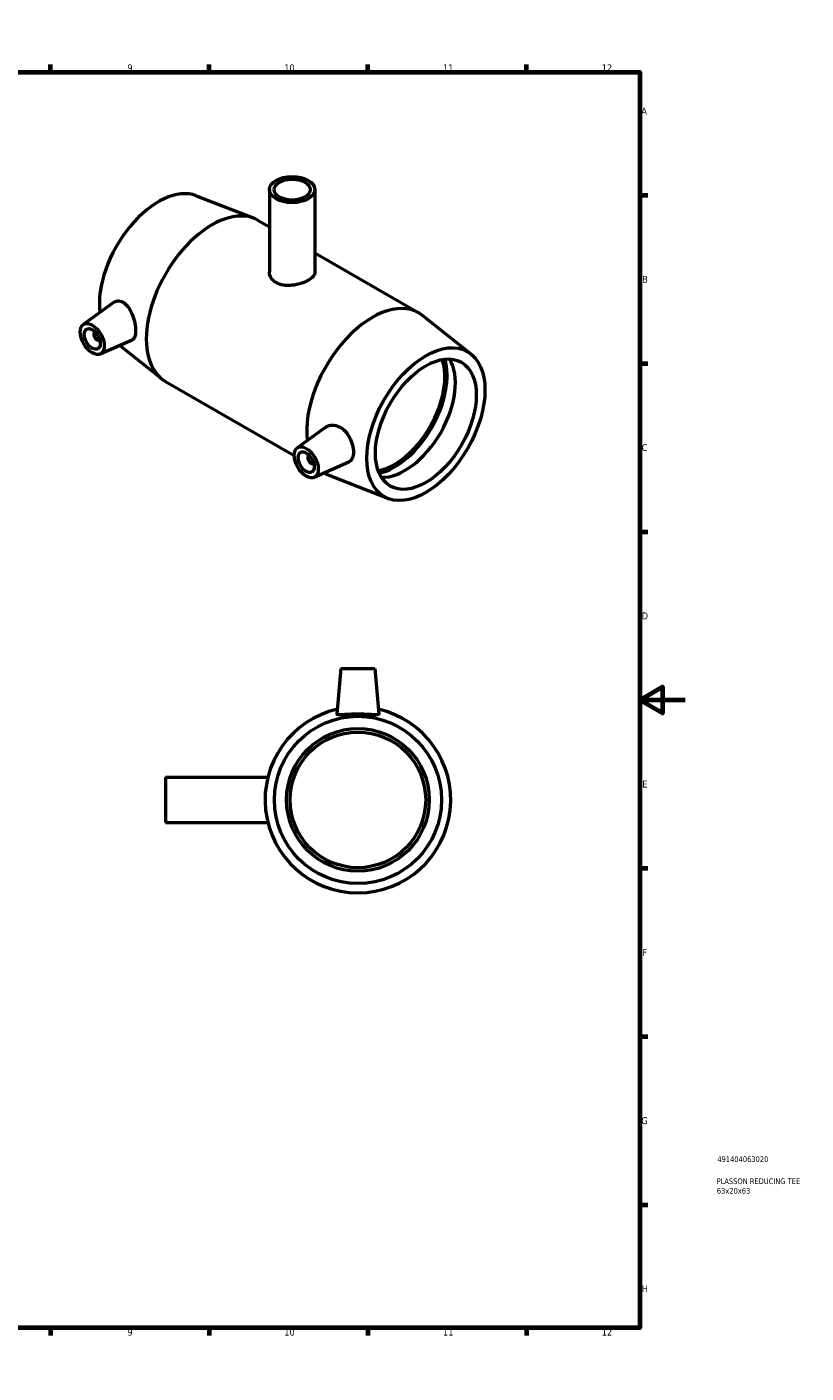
# Model space of a CAD drawing. Header units: millimetres. Extents: x 0 to 894, y -28 to 755.
# Tile 3 of 3: x 550 to 894, y 0 to 594. Entities that reach past the tile are written whole.
import ezdxf

# ---------------------------------------------------------------- set-up
doc = ezdxf.new("R2010")
doc.units = ezdxf.units.MM
for name, color, linetype, lineweight in [('Border (ANSI)', 7, 'Continuous', 70), ('Title (ISO)', 7, 'Continuous', 50), ('Visible (ANSI)', 7, 'Continuous', 50)]:
    doc.layers.add(name, color=color, linetype=linetype, lineweight=lineweight)
doc.styles.add('Note Text (ANSI)', font='tahoma.ttf')
doc.styles.add('Note Text (ISO)', font='tahoma.ttf')

# ---------------------------------------------------------------- blocks, each defined once
blk = doc.blocks.new('Borders Default Border')
at = {"layer": 'Border (ANSI)'}
for p, q in [((70.08, 574), (70.08, 577.45)), ((140.17, 574), (140.17, 577.45)), ((210.25, 574), (210.25, 577.45)), ((280.33, 574), (280.33, 577.45)), ((350.42, 574), (350.42, 577.45)), ((490.58, 574), (490.58, 577.45)), ((560.67, 574), (560.67, 577.45)), ((630.75, 574), (630.75, 577.45)), ((700.83, 574), (700.83, 577.45)), ((770.92, 574), (770.92, 577.45)), ((20, 519.75), (16.55, 519.75)), ((821, 519.75), (824.45, 519.75)), ((20, 445.5), (16.55, 445.5)), ((821, 445.5), (824.45, 445.5)), ((20, 371.25), (16.55, 371.25)), ((821, 371.25), (824.45, 371.25)), ((20, 222.75), (16.55, 222.75)), ((821, 222.75), (824.45, 222.75)), ((20, 148.5), (16.55, 148.5)), ((821, 148.5), (824.45, 148.5)), ((20, 74.25), (16.55, 74.25)), ((821, 74.25), (824.45, 74.25)), ((70.08, 20), (70.08, 16.55)), ((140.17, 20), (140.17, 16.55)), ((210.25, 20), (210.25, 16.55)), ((280.33, 20), (280.33, 16.55)), ((350.42, 20), (350.42, 16.55)), ((490.58, 20), (490.58, 16.55)), ((560.67, 20), (560.67, 16.55)), ((630.75, 20), (630.75, 16.55)), ((700.83, 20), (700.83, 16.55)), ((770.92, 20), (770.92, 16.55))]:
    blk.add_line(p, q, dxfattribs=at)
at = {"layer": 'Border (ANSI)', "flags": 128}
for points in [[(420.5, 594), (420.5, 574), (414.73, 584), (426.27, 584), (420.5, 574)], [(20, 20), (20, 574), (821, 574), (821, 20), (20, 20)], [(0, 297), (20, 297), (10, 302.77), (10, 291.23), (20, 297)], [(841, 297), (821, 297), (831, 302.77), (831, 291.23), (821, 297)], [(420.5, 0), (420.5, 20), (414.73, 10), (426.27, 10), (420.5, 20)]]:
    blk.add_lwpolyline(points, dxfattribs=at)
at = {"layer": 'Border (ANSI)', "color": 230, "true_color": 0xff0080, "attachment_point": 7, "style": 'Note Text (ANSI)'}
for s, insert, char_height in [('1', (34.35, 574.4), 3.05), ('2', (104.2, 574.4), 3.05), ('3', (174.26, 574.34), 3.05), ('4', (244.23, 574.4), 3.05), ('5', (314.48, 574.34), 3.05), ('6', (384.49, 574.34), 3.05), ('7', (454.6, 574.4), 3.05), ('8', (524.63, 574.33), 3.05), ('9', (594.7, 574.34), 3.05), ('10', (663.96, 574.34), 3.048), ('11', (734.04, 574.4), 3.048), ('12', (804.13, 574.4), 3.048), ('A', (16.78, 555.35), 3.05), ('A', (821.63, 555.35), 3.05), ('B', (17.15, 481.1), 3.05), ('B', (821.99, 481.1), 3.05), ('C', (16.95, 406.8), 3.05), ('C', (821.8, 406.8), 3.05), ('D', (16.96, 332.6), 3.05), ('D', (821.81, 332.6), 3.05), ('E', (17.21, 258.35), 3.05), ('E', (822.05, 258.35), 3.05), ('F', (17.29, 184.1), 3.05), ('F', (822.14, 184.1), 3.05), ('G', (16.81, 109.79), 3.05), ('G', (821.66, 109.79), 3.05), ('H', (16.97, 35.6), 3.05), ('H', (821.81, 35.6), 3.05), ('1', (34.35, 16.55), 3.05), ('2', (104.2, 16.55), 3.05), ('3', (174.26, 16.49), 3.05), ('4', (244.23, 16.55), 3.05), ('5', (314.48, 16.49), 3.05), ('6', (384.49, 16.49), 3.05), ('7', (454.6, 16.55), 3.05), ('8', (524.63, 16.48), 3.05), ('9', (594.7, 16.49), 3.05), ('10', (663.96, 16.49), 3.048), ('11', (734.04, 16.55), 3.048), ('12', (804.13, 16.55), 3.048)]:
    blk.add_mtext(s, dxfattribs=dict(at, insert=insert, char_height=char_height))
blk = doc.blocks.new('Title Blocks ISO')
at = {"layer": 'Title (ISO)', "color": 232, "true_color": 0xca0064, "style": 'Note Text (ISO)'}
for tag, p in [('PART_NUMBER_001', (34.16, 73.13)), ('DESCRIPTION_001', (33.84, 63.4)), ('DESCRIPTION_002', (33.95, 59.18))]:
    blk.add_attdef(tag, p, '', height=2.5, dxfattribs=at)

msp = doc.modelspace()

# ---------------------------------------------------------------- linework, layer by layer
at = {"layer": 'Visible (ANSI)'}
for p, q in [((625.118, 519.5), (650.595, 509.542)), ((657.425, 522.209), (657.425, 485.734)), ((677.425, 522.209), (677.425, 485.734)), ((652.459, 508.648), (657.425, 505.788)), ((677.425, 494.271), (723.311, 467.847)), ((575.209, 462.653), (588.693, 472.474)), ((746.42, 449.646), (725.02, 466.683)), ((580.301, 459.255), (580.475, 459.356)), ((582.297, 455.789), (582.471, 455.889)), ((582.68, 449.68), (596.822, 455.918)), ((591.316, 453.489), (609.829, 438.751)), ((611.538, 437.588), (668.344, 404.875)), ((669.679, 408.252), (682.019, 417.24)), ((674.945, 404.954), (674.77, 404.854)), ((676.941, 401.488), (676.766, 401.388)), ((677.15, 395.278), (692.442, 402.024)), ((681.6, 397.242), (682.39, 396.787)), ((709.731, 385.935), (684.254, 395.893)), ((688.964, 310.927), (687.199, 290.76)), ((688.964, 310.927), (703.964, 310.927)), ((703.964, 310.927), (705.728, 290.76)), ((611.464, 262.927), (611.464, 242.927)), ((611.464, 262.927), (656.702, 262.927)), ((611.464, 242.927), (656.702, 242.927))]:
    msp.add_line(p, q, dxfattribs=at)
for radius in [36.9, 31.5, 29.925]:
    msp.add_circle((696.464, 252.927), radius, dxfattribs=at)
msp.add_arc((696.464, 252.927), 41, 102.789705, 77.210295, dxfattribs=at)
for centre, major_axis, ratio in [((667.425, 522.209), (-10, 0), 0.5758617), ((667.425, 522.209), (-8, 0), 0.5758617), ((579.178, 456.301), (3.743, -6.499), 0.5780931), ((579.178, 456.301), (2.495, -4.333), 0.5780931), ((726.468, 418.716), (-18.414, -31.977), 0.5780931), ((726.468, 418.716), (-15.72, -27.297), 0.5780931), ((673.647, 401.899), (3.743, -6.499), 0.5780931), ((673.647, 401.899), (2.495, -4.333), 0.5780931)]:
    msp.add_ellipse(centre, major_axis=major_axis, ratio=ratio, dxfattribs=at)
for centre, major_axis, start_param, end_param in [((608.381, 486.718), (18.414, 31.977), 0.0870782, 2.4822379), ((631.999, 473.118), (20.46, 35.53), 0, 3.1415927), ((702.851, 432.317), (20.46, 35.53), 6.1961071, 8.7657384), ((581.299, 457.522), (0.998, -1.733), 2.9593736, 6.4654043), ((712.609, 426.698), (15.72, 27.297), 3.5962219, 5.8285561), ((712.609, 426.698), (16.413, 28.501), 3.6305712, 5.7942068), ((717.228, 424.037), (-15.72, -27.297), 0.2971045, 2.8444881), ((675.768, 403.121), (0.998, -1.733), 2.9593736, 6.4654043), ((702.851, 432.317), (-20.46, -35.53), 6.2456186, 6.3702635)]:
    msp.add_ellipse(centre, major_axis=major_axis, ratio=0.5780931, start_param=start_param, end_param=end_param, dxfattribs=at)
for points, knots in [([(677.425, 485.734), (677.425, 485.14), (677.175, 484.505), (676.157, 483.275), (675.387, 482.678), (673.604, 481.651), (672.476, 481.156), (670.012, 480.38), (668.676, 480.103), (666.173, 479.849), (664.837, 479.857), (662.373, 480.25), (661.245, 480.639), (659.462, 481.666), (658.692, 482.37), (657.674, 483.982), (657.425, 484.887), (657.425, 485.734)], [0.7567191, 0.7567191, 0.7567191, 0.7567191, 1.1350308, 1.1350308, 1.5133426, 1.5133426, 1.8916544, 1.8916544, 2.2699661, 2.2699661, 2.6483257, 2.6483257, 3.0266852, 3.0266852, 3.4050448, 3.4050448, 3.7834043, 3.7834043, 3.7834043, 3.7834043]), ([(588.693, 472.474), (588.76, 472.523), (588.829, 472.57), (589.484, 472.978), (590.209, 473.17), (591.724, 473.05), (592.51, 472.738), (593.958, 471.734), (594.705, 470.952), (596, 469.035), (596.55, 467.9), (597.38, 465.675), (597.721, 464.437), (598.167, 462.038), (598.274, 460.879), (598.274, 458.944), (598.167, 458.05), (597.721, 456.693), (597.38, 456.23), (596.922, 455.966), (596.873, 455.941), (596.822, 455.919)], [2.0075281, 2.0075281, 2.0075281, 2.0075281, 2.0479761, 2.0479761, 2.3879403, 2.3879403, 2.7279044, 2.7279044, 3.0906161, 3.0906161, 3.4533277, 3.4533277, 3.8083747, 3.8083747, 4.1634217, 4.1634217, 4.5184687, 4.5184687, 4.8735157, 4.8735157, 4.9144856, 4.9144856, 4.9144856, 4.9144856]), ([(682.02, 417.24), (682.168, 417.348), (682.32, 417.447), (683.241, 417.978), (684.192, 418.248), (686.198, 418.265), (687.25, 418.011), (689.09, 417.122), (689.999, 416.458), (691.592, 414.787), (692.279, 413.782), (693.332, 411.768), (693.769, 410.621), (694.339, 408.376), (694.474, 407.278), (694.474, 405.414), (694.339, 404.521), (693.769, 403.089), (693.332, 402.549), (692.691, 402.145), (692.57, 402.081), (692.441, 402.025)], [2.0720321, 2.0720321, 2.0720321, 2.0720321, 2.1456113, 2.1456113, 2.5083229, 2.5083229, 2.8710346, 2.8710346, 3.2109988, 3.2109988, 3.5509629, 3.5509629, 3.8929749, 3.8929749, 4.2349868, 4.2349868, 4.5769988, 4.5769988, 4.9190107, 4.9190107, 4.9925318, 4.9925318, 4.9925318, 4.9925318]), ([(705.725, 290.714), (705.692, 290.58), (705.434, 290.494), (704.458, 290.438), (703.739, 290.465), (702.102, 290.55), (701.07, 290.614), (698.821, 290.71), (697.604, 290.74), (695.324, 290.74), (694.106, 290.71), (691.857, 290.614), (690.826, 290.55), (689.188, 290.465), (688.47, 290.438), (687.493, 290.494), (687.235, 290.58), (687.199, 290.728), (687.198, 290.744), (687.2, 290.76)], [0, 0, 0, 0, 0.3399642, 0.3399642, 0.6799283, 0.6799283, 1.0219403, 1.0219403, 1.3639522, 1.3639522, 1.7059642, 1.7059642, 2.0479761, 2.0479761, 2.3879403, 2.3879403, 2.7279044, 2.7279044, 2.7647012, 2.7647012, 2.7647012, 2.7647012])]:
    msp.add_open_spline(points, degree=3, knots=knots, dxfattribs=at)
msp.add_open_spline([(705.728, 290.76), (705.729, 290.744), (705.728, 290.728), (705.725, 290.714)], degree=3, dxfattribs=at)

# ---------------------------------------------------------------- block references
msp.add_blockref('Borders Default Border', (0, 0))
msp.add_blockref('Title Blocks ISO', (821, 20)).add_auto_attribs({'PART_NUMBER_001': '491404063020', 'DESCRIPTION_001': 'PLASSON REDUCING TEE', 'DESCRIPTION_002': '63x20x63'})

doc.saveas('drawing.dxf')
